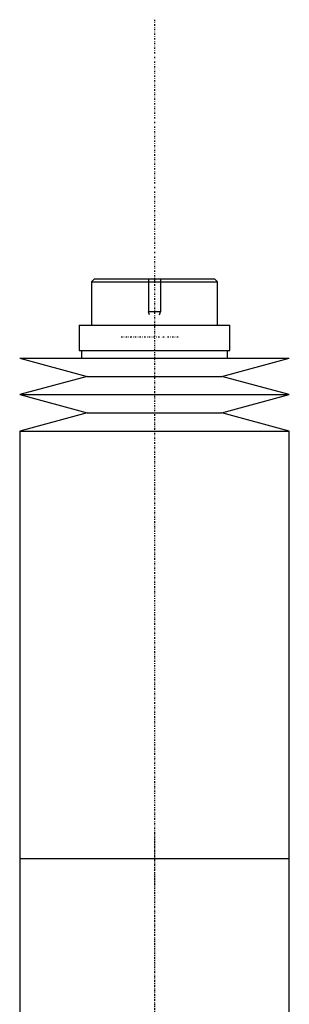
# Model space of a CAD drawing. Extents: x -174 to 502, y -147 to 655.
# Tile 4 of 4: x 405 to 495, y 327 to 655. Entities that reach past the tile are written whole.
import ezdxf

# ---------------------------------------------------------------- set-up
doc = ezdxf.new("R2010")
doc.units = 0
doc.linetypes.add('CENTER', pattern=[1.5, 0.45, -0.5, 0.05, -0.5])
for name, color, linetype in [('AM_0', 7, 'CONTINUOUS'), ('AM_10', 7, 'CONTINUOUS'), ('AM_7', 7, 'CENTER')]:
    doc.layers.add(name, color=color, linetype=linetype)

msp = doc.modelspace()

# ---------------------------------------------------------------- linework, layer by layer
at = {"layer": 'AM_0', "color": 7, "linetype": 'CONTINUOUS'}
for p, q in [((430, 569), (429, 568)), ((430, 569), (470, 569)), ((471, 568), (470, 569)), ((429, 568), (429, 553.5)), ((429, 568), (471, 568)), ((471, 553.5), (471, 568)), ((424.85, 553.5), (424.85, 545)), ((424.85, 553.5), (475.15, 553.5)), ((475.15, 545), (475.15, 553.5)), ((405, 542.5), (427.5, 536.4)), ((405, 542.5), (495, 542.5)), ((424.85, 545), (475.15, 545)), ((425.65, 545), (425.65, 542.5)), ((472.5, 536.4), (495, 542.5)), ((474.35, 542.5), (474.35, 545)), ((427.5, 536.4), (405, 530.3)), ((427.5, 536.4), (472.5, 536.4)), ((495, 530.3), (472.5, 536.4)), ((405, 530.3), (427.5, 524.2)), ((405, 530.3), (495, 530.3)), ((472.5, 524.2), (495, 530.3)), ((427.5, 524.2), (405, 518.1)), ((427.5, 524.2), (472.5, 524.2)), ((495, 518.1), (472.5, 524.2)), ((405, 518.1), (405, 375.5)), ((405, 518.1), (495, 518.1)), ((495, 375.5), (495, 518.1)), ((405, 375.5), (405, 232.9)), ((405, 375.5), (495, 375.5)), ((405, 375.5), (495, 375.5)), ((495, 232.9), (495, 375.5))]:
    msp.add_line(p, q, dxfattribs=at)
at = {"layer": 'AM_10', "color": 7, "linetype": 'CONTINUOUS'}
for p, q in [((448, 569), (448, 558)), ((452, 569), (452, 558)), ((452, 558), (448, 558)), ((448.38, 556.9), (448, 558)), ((451.62, 556.9), (452, 558))]:
    msp.add_line(p, q, dxfattribs=at)
at = {"layer": 'AM_7', "color": 4, "linetype": 'CENTER'}
for p, q in [((450, 655.48), (450, -146.97)), ((450, 562.4), (450, 366.6)), ((457.88, 549.5), (438.62, 549.5)), ((450, 384.4), (450, 188.6))]:
    msp.add_line(p, q, dxfattribs=at)

doc.saveas('drawing.dxf')
